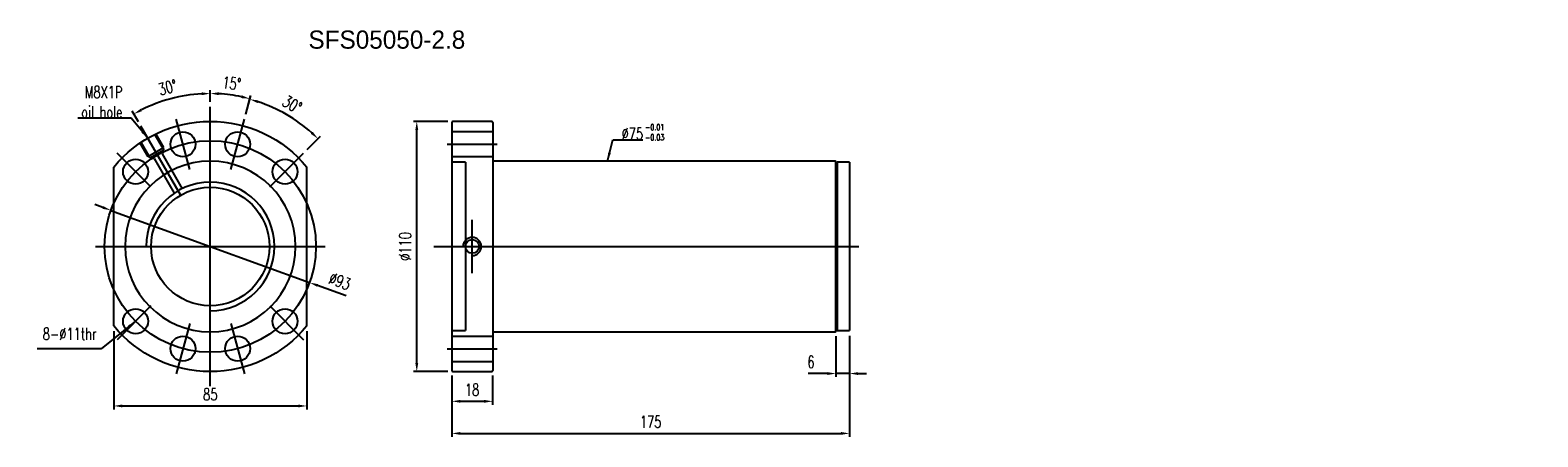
# Model space of a CAD drawing. Header units: inches. Extents: x 43 to 707, y 94 to 722.
import ezdxf
from ezdxf.lldxf.tags import DXFTag

# ---------------------------------------------------------------- set-up
doc = ezdxf.new("R2010")
doc.units = ezdxf.units.IN
doc.header["$LTSCALE"] = 0.5
doc.header["$MEASUREMENT"] = 0
for name, color, linetype in [('CHA', 7, 'Continuous'), ('CL', 1, 'CENTER'), ('DIM', 4, 'Continuous'), ('HID', 2, 'DASHED'), ('OUT', 3, 'Continuous')]:
    doc.layers.add(name, color=color, linetype=linetype)
doc.styles.add('DIM-7', font='SIMPLEX.shx', dxfattribs={"width": 0.7, "bigfont": 'chineset.shx'})
tags = doc.linetypes.add('CENTER', pattern=[2, 1.25, -0.25, 0.25, -0.25]).pattern_tags.tags
tags[10:11] = [DXFTag(74, 4), DXFTag(75, 0), DXFTag(340, '0'), DXFTag(46, 0.0), DXFTag(50, 0.0), DXFTag(44, 0.0), DXFTag(45, 0.0)]
tags[8:9] = [DXFTag(74, 4), DXFTag(75, 0), DXFTag(340, '0'), DXFTag(46, 0.0), DXFTag(50, 0.0), DXFTag(44, 0.0), DXFTag(45, 0.0)]
tags[6:7] = [DXFTag(74, 4), DXFTag(75, 0), DXFTag(340, '0'), DXFTag(46, 0.0), DXFTag(50, 0.0), DXFTag(44, 0.0), DXFTag(45, 0.0)]
tags[4:5] = [DXFTag(74, 4), DXFTag(75, 0), DXFTag(340, '0'), DXFTag(46, 0.0), DXFTag(50, 0.0), DXFTag(44, 0.0), DXFTag(45, 0.0)]
tags = doc.linetypes.add('DASHED', pattern=[0.75, 0.5, -0.25]).pattern_tags.tags
tags[6:7] = [DXFTag(74, 4), DXFTag(75, 0), DXFTag(340, '0'), DXFTag(46, 0.0), DXFTag(50, 0.0), DXFTag(44, 0.0), DXFTag(45, 0.0)]
tags[4:5] = [DXFTag(74, 4), DXFTag(75, 0), DXFTag(340, '0'), DXFTag(46, 0.0), DXFTag(50, 0.0), DXFTag(44, 0.0), DXFTag(45, 0.0)]
doc.dimstyles.new('CNS', dxfattribs={"dimtxt": 3.5, "dimasz": 2.5, "dimexe": 1, "dimexo": 1.5, "dimgap": 0.09, "dimtad": 0, "dimdsep": 46, "dimtxsty": 'DIM-7', "dimcen": 0.09, "dimclrd": 1, "dimclre": 1, "dimclrt": 4, "dimadec": 0, "dimazin": 0, "dimtfac": 1, "dimtix": 1, "dimtmove": 2, "dimatfit": 3, "dimfxl": 1, "dimtvp": 0.971429, "dimtolj": 1, "dimarcsym": 0})

# ---------------------------------------------------------------- blocks, each defined once
blk = doc.blocks.new('salomechen')
at = {"layer": 'DIM', "color": 4, "insert": (137.9, 152.31), "char_height": 3, "attachment_point": 1, "style": 'DIM-7'}
blk.add_mtext('\\A1;', dxfattribs=at)
blk = doc.blocks.new('*D3')
at = {"layer": 'DEFPOINTS', "color": 0, "transparency": 16777216}
for p in [(80.11, 142.41), (165.11, 142.41), (165.11, 107.21)]:
    blk.add_point(p, dxfattribs=at)
at = {"layer": 'DIM', "color": 4, "lineweight": -2, "transparency": 16777216}
for p, q in [((80.11, 140.16), (80.11, 105.71)), ((165.11, 140.16), (165.11, 105.71)), ((83.86, 107.21), (161.36, 107.21))]:
    blk.add_line(p, q, dxfattribs=at)
at = {"layer": 'DIM', "color": 4, "transparency": 16777216}
for points in [[(83.86, 107.84), (83.86, 106.59), (80.11, 107.21)], [(161.36, 107.84), (161.36, 106.59), (165.11, 107.21)]]:
    blk.add_solid(points, dxfattribs=at)
at = {"layer": 'DIM', "color": 4, "transparency": 16777216, "insert": (122.61, 112.31), "char_height": 5.25, "attachment_point": 5, "style": 'DIM-7'}
blk.add_mtext('\\A1;85', dxfattribs=at)
blk = doc.blocks.new('*D4')
at = {"layer": 'DEFPOINTS', "color": 0, "transparency": 16777216}
for p in [(228.85, 122.82), (246.85, 122.82), (246.85, 109.25)]:
    blk.add_point(p, dxfattribs=at)
at = {"layer": 'DIM', "color": 4, "lineweight": -2, "transparency": 16777216}
for p, q in [((228.85, 120.57), (228.85, 107.75)), ((246.85, 120.57), (246.85, 107.75)), ((232.6, 109.25), (243.1, 109.25))]:
    blk.add_line(p, q, dxfattribs=at)
at = {"layer": 'DIM', "color": 4, "transparency": 16777216}
for points in [[(232.6, 109.88), (232.6, 108.63), (228.85, 109.25)], [(243.1, 109.88), (243.1, 108.63), (246.85, 109.25)]]:
    blk.add_solid(points, dxfattribs=at)
at = {"layer": 'DIM', "color": 4, "transparency": 16777216, "insert": (237.85, 114.35), "char_height": 5.25, "attachment_point": 5, "style": 'DIM-7'}
blk.add_mtext('\\A1;18', dxfattribs=at)
blk = doc.blocks.new('*D5')
at = {"layer": 'DEFPOINTS', "color": 0, "transparency": 16777216}
for p in [(403.85, 140.32), (228.85, 122.82), (403.85, 95.14)]:
    blk.add_point(p, dxfattribs=at)
at = {"layer": 'DIM', "color": 4, "lineweight": -2, "transparency": 16777216}
for p, q in [((403.85, 138.07), (403.85, 93.64)), ((228.85, 120.57), (228.85, 93.64)), ((232.6, 95.14), (400.1, 95.14))]:
    blk.add_line(p, q, dxfattribs=at)
at = {"layer": 'DIM', "color": 4, "transparency": 16777216}
for points in [[(232.6, 95.77), (232.6, 94.52), (228.85, 95.14)], [(400.1, 95.77), (400.1, 94.52), (403.85, 95.14)]]:
    blk.add_solid(points, dxfattribs=at)
at = {"layer": 'DIM', "color": 4, "transparency": 16777216, "insert": (316.35, 100.24), "char_height": 5.25, "attachment_point": 5, "style": 'DIM-7'}
blk.add_mtext('\\A1;175', dxfattribs=at)
blk = doc.blocks.new('*D6')
at = {"layer": 'DEFPOINTS', "color": 0, "transparency": 16777216}
for p in [(397.85, 140.12), (403.85, 140.32), (403.85, 121.46)]:
    blk.add_point(p, dxfattribs=at)
at = {"layer": 'DIM', "color": 4, "lineweight": -2, "transparency": 16777216}
for p, q in [((397.85, 137.87), (397.85, 119.96)), ((403.85, 138.07), (403.85, 119.96)), ((394.1, 121.46), (385.6, 121.46)), ((403.85, 121.46), (397.85, 121.46)), ((407.6, 121.46), (411.35, 121.46))]:
    blk.add_line(p, q, dxfattribs=at)
at = {"layer": 'DIM', "color": 4, "transparency": 16777216}
for points in [[(394.1, 122.08), (394.1, 120.83), (397.85, 121.46)], [(407.6, 122.08), (407.6, 120.83), (403.85, 121.46)]]:
    blk.add_solid(points, dxfattribs=at)
at = {"layer": 'DIM', "color": 4, "transparency": 16777216, "insert": (386.87, 126.56), "char_height": 5.25, "attachment_point": 5, "style": 'DIM-7'}
blk.add_mtext('\\A1;6', dxfattribs=at)
blk = doc.blocks.new('*D7')
at = {"layer": 'DEFPOINTS', "color": 0, "transparency": 16777216}
for p in [(213.46, 232.32), (229.35, 232.32), (229.35, 122.32)]:
    blk.add_point(p, dxfattribs=at)
at = {"layer": 'DIM', "color": 4, "lineweight": -2, "transparency": 16777216}
for p, q in [((227.1, 232.32), (211.96, 232.32)), ((213.46, 126.07), (213.46, 228.57)), ((227.1, 122.32), (211.96, 122.32))]:
    blk.add_line(p, q, dxfattribs=at)
at = {"layer": 'DIM', "color": 4, "transparency": 16777216}
for points in [[(212.84, 228.57), (214.09, 228.57), (213.46, 232.32)], [(212.84, 126.07), (214.09, 126.07), (213.46, 122.32)]]:
    blk.add_solid(points, dxfattribs=at)
at = {"layer": 'DIM', "color": 4, "transparency": 16777216, "insert": (208.36, 177.32), "char_height": 5.25, "attachment_point": 5, "rotation": 90, "style": 'DIM-7'}
blk.add_mtext('\\A1;%%C110', dxfattribs=at)
blk = doc.blocks.new('*D8')
at = {"layer": 'DEFPOINTS', "color": 0, "transparency": 16777216}
for p in [(134.29, 243.55), (122.61, 238.67), (137.62, 233.35), (131.67, 211.13), (122.61, 115.97)]:
    blk.add_point(p, dxfattribs=at)
at = {"layer": 'DIM', "color": 4, "lineweight": -2, "transparency": 16777216}
for p, q in [((122.61, 240.92), (122.61, 246.08)), ((138.2, 235.52), (140.4, 243.73))]:
    blk.add_line(p, q, dxfattribs=at)
blk.add_arc((122.61, 177.32), 67.25, 78.19512, 86.80488, dxfattribs=at)
at = {"layer": 'DIM', "color": 4, "transparency": 16777216}
for points in [[(126.34, 243.85), (126.38, 245.1), (122.61, 244.58)], [(136.51, 243.76), (136.22, 242.55), (140.02, 242.28)]]:
    blk.add_solid(points, dxfattribs=at)
at = {"layer": 'DIM', "color": 4, "transparency": 16777216, "insert": (132.05, 249.06), "char_height": 5.25, "attachment_point": 5, "rotation": 352.5, "style": 'DIM-7'}
blk.add_mtext('\\A1;15°', dxfattribs=at)
blk = doc.blocks.new('*D9')
at = {"layer": 'DEFPOINTS', "color": 0, "transparency": 16777216}
for p in [(137.62, 233.35), (161.04, 232.2), (163.62, 218.33), (131.67, 211.13), (148.77, 203.48)]:
    blk.add_point(p, dxfattribs=at)
at = {"layer": 'DIM', "color": 4, "lineweight": -2, "transparency": 16777216}
for p, q in [((138.2, 235.52), (140.34, 243.49)), ((165.21, 219.92), (171.05, 225.76))]:
    blk.add_line(p, q, dxfattribs=at)
blk.add_arc((122.61, 177.32), 67, 48.20733, 71.79267, dxfattribs=at)
at = {"layer": 'DIM', "color": 4, "transparency": 16777216}
for points in [[(143.37, 240.37), (143.72, 241.56), (139.95, 242.04)], [(167.69, 227.73), (166.83, 226.82), (169.99, 224.7)]]:
    blk.add_solid(points, dxfattribs=at)
at = {"layer": 'DIM', "color": 4, "transparency": 16777216, "insert": (158.66, 239.76), "char_height": 5.25, "attachment_point": 5, "rotation": 330, "style": 'DIM-7'}
blk.add_mtext('\\A1;30°', dxfattribs=at)
blk = doc.blocks.new('*D10')
at = {"layer": 'DEFPOINTS', "color": 0, "transparency": 16777216}
for p in [(110.93, 243.55), (122.61, 238.67), (92.11, 230.15), (109.48, 200.06), (122.61, 115.97)]:
    blk.add_point(p, dxfattribs=at)
at = {"layer": 'DIM', "color": 4, "lineweight": -2, "transparency": 16777216}
for p, q in [((122.61, 240.92), (122.61, 246.07)), ((90.98, 232.1), (88.23, 236.86))]:
    blk.add_line(p, q, dxfattribs=at)
blk.add_arc((122.61, 177.32), 67.25, 93.19528, 116.80472, dxfattribs=at)
at = {"layer": 'DIM', "color": 4, "transparency": 16777216}
for points in [[(118.84, 245.09), (118.88, 243.84), (122.61, 244.57)], [(92.58, 236.8), (91.99, 237.9), (88.98, 235.56)]]:
    blk.add_solid(points, dxfattribs=at)
at = {"layer": 'DIM', "color": 4, "transparency": 16777216, "insert": (103.88, 247.21), "char_height": 5.25, "attachment_point": 5, "rotation": 15, "style": 'DIM-7'}
blk.add_mtext('\\A1;30°', dxfattribs=at)
blk = doc.blocks.new('*D13')
at = {"layer": 'DEFPOINTS', "color": 0, "transparency": 16777216}
for p in [(78.9, 193.2), (166.32, 161.45)]:
    blk.add_point(p, dxfattribs=at)
at = {"layer": 'DIM', "color": 4, "lineweight": -2, "transparency": 16777216}
for p, q in [((75.38, 194.48), (71.85, 195.76)), ((78.9, 193.2), (166.32, 161.45)), ((182.34, 155.63), (169.84, 160.17))]:
    blk.add_line(p, q, dxfattribs=at)
at = {"layer": 'DIM', "color": 4, "transparency": 16777216}
for points in [[(75.59, 195.06), (75.17, 193.89), (78.9, 193.2)], [(170.05, 160.75), (169.63, 159.58), (166.32, 161.45)]]:
    blk.add_solid(points, dxfattribs=at)
at = {"layer": 'DIM', "color": 4, "transparency": 16777216, "insert": (179.59, 162.05), "char_height": 5.25, "attachment_point": 5, "rotation": 340.0392, "style": 'DIM-7'}
blk.add_mtext('\\A1;∅93', dxfattribs=at)

msp = doc.modelspace()

# ---------------------------------------------------------------- linework, layer by layer
at = {"layer": 'CL', "color": 7, "ltscale": 10}
for p, q in [((113.551, 211.129), (107.598, 233.345)), ((122.61, 115.972), (122.61, 238.672)), ((131.668, 211.129), (137.621, 233.345)), ((109.482, 200.059), (92.11, 230.149)), ((226.853, 222.322), (248.853, 222.322)), ((96.447, 203.485), (81.598, 218.334)), ((148.773, 203.485), (163.622, 218.334)), ((237.853, 165.657), (237.853, 188.986)), ((72.11, 177.322), (173.11, 177.322)), ((221.003, 177.322), (407.878, 177.322)), ((96.447, 151.159), (81.598, 136.309)), ((148.773, 151.159), (163.622, 136.309)), ((113.551, 143.514), (107.598, 121.298)), ((131.668, 143.514), (137.621, 121.298)), ((226.853, 132.322), (248.853, 132.322))]:
    msp.add_line(p, q, dxfattribs=at)
at = {"layer": 'CL', "color": 7, "ltscale": 5}
msp.add_line((395.853, 177.322), (400.353, 177.322), dxfattribs=at)
at = {"layer": 'CL', "color": 7, "ltscale": 10}
msp.add_circle((122.61, 177.322), 46.5, dxfattribs=at)
at = {"layer": 'DIM', "color": 7}
msp.add_arc((122.61, 177.322), 28.255, 270, 180, dxfattribs=at)
at = {"layer": 'HID', "color": 7, "ltscale": 10}
for p, q in [((98.141, 226.703), (102.141, 219.775)), ((98.574, 226.953), (102.074, 220.891)), ((228.853, 227.822), (246.853, 227.822)), ((91.646, 222.953), (95.146, 216.891)), ((92.079, 223.203), (96.079, 216.275)), ((95.146, 216.891), (102.074, 220.891)), ((96.079, 216.275), (102.141, 219.775)), ((102.054, 219.725), (101.442, 217.986)), ((96.165, 216.325), (97.978, 215.986)), ((97.978, 215.986), (106.786, 200.729)), ((101.442, 217.986), (110.25, 202.729)), ((228.853, 216.822), (246.853, 216.822)), ((234.853, 214.322), (228.853, 214.322)), ((234.853, 214.322), (234.853, 177.322)), ((234.853, 177.322), (234.853, 140.322)), ((228.853, 140.322), (234.853, 140.322)), ((228.853, 137.822), (246.853, 137.822)), ((228.853, 126.822), (246.853, 126.822))]:
    msp.add_line(p, q, dxfattribs=at)
at = {"layer": 'HID', "color": 7, "ltscale": 10, "extrusion": (0, 0, -1)}
msp.add_circle((-122.61, 177.322), 37.5, dxfattribs=at)
at = {"layer": 'HID', "color": 7, "ltscale": 10}
msp.add_circle((237.853, 177.322), 3, dxfattribs=at)
msp.add_arc((237.853, 177.322), 4, 270, 180, dxfattribs=at)
at = {"layer": 'OUT', "color": 7}
for p, q in [((246.353, 232.322), (229.353, 232.322)), ((228.853, 231.822), (228.853, 122.822)), ((246.853, 231.822), (246.853, 122.822)), ((397.553, 214.822), (246.853, 214.822)), ((398.353, 214.072), (397.853, 214.072)), ((397.853, 214.072), (397.853, 140.572)), ((403.853, 214.322), (398.353, 214.322)), ((398.353, 214.322), (398.353, 140.322)), ((398.353, 214.072), (398.353, 140.572)), ((403.853, 214.322), (403.853, 140.322)), ((80.11, 142.411), (80.11, 212.232)), ((165.11, 142.411), (165.11, 212.232)), ((246.853, 139.822), (397.553, 139.822)), ((397.853, 140.572), (398.353, 140.572)), ((398.353, 140.322), (403.853, 140.322)), ((229.353, 122.322), (246.353, 122.322))]:
    msp.add_line(p, q, dxfattribs=at)
for centre, radius in [((110.575, 222.237), 5.5), ((134.645, 222.237), 5.5), ((89.729, 210.202), 5.5), ((155.49, 210.202), 5.5), ((122.61, 177.322), 26.03), ((89.729, 144.441), 5.5), ((155.49, 144.441), 5.5), ((110.575, 132.406), 5.5), ((134.645, 132.406), 5.5)]:
    msp.add_circle(centre, radius, dxfattribs=at)
at = {"layer": 'OUT', "color": 7, "extrusion": (0, 0, -1)}
for start, end in [(39.400569, 140.599431), (219.400569, 320.599431)]:
    msp.add_arc((-122.61, 177.322), 55, start, end, dxfattribs=at)
at = {"layer": 'OUT', "color": 7}
for centre, radius, start, end in [((229.353, 231.822), 0.5, 90, 180), ((246.353, 231.822), 0.5, 0, 90), ((397.553, 214.522), 0.3, 360, 90), ((397.553, 140.122), 0.3, 270, 0), ((229.353, 122.822), 0.5, 180, 270), ((246.353, 122.822), 0.5, 270, 0)]:
    msp.add_arc(centre, radius, start, end, dxfattribs=at)
msp.add_open_spline([(397.853, 140.122), (397.853, 140.232), (397.853, 140.373), (397.853, 141.02), (397.853, 141.728), (397.853, 143.605), (397.853, 144.779), (397.853, 147.493), (397.853, 149.042), (397.853, 152.541), (397.853, 154.439), (397.853, 158.499), (397.853, 160.69), (397.853, 165.234), (397.853, 167.572), (397.853, 172.376), (397.853, 174.861), (397.853, 179.756), (397.853, 182.188), (397.853, 187.021), (397.853, 189.393), (397.853, 193.907), (397.853, 196.083), (397.853, 200.192), (397.853, 202.082), (397.853, 205.543), (397.853, 207.127), (397.853, 209.855), (397.853, 211.009), (397.853, 212.893), (397.853, 213.617), (397.853, 214.269), (397.853, 214.411), (397.853, 214.522)], degree=3, knots=[0.04020553, 0.04020553, 0.04020553, 0.04020553, 0.06233312, 0.06233312, 0.12482162, 0.12482162, 0.18731013, 0.18731013, 0.24979863, 0.24979863, 0.31228713, 0.31228713, 0.37477564, 0.37477564, 0.43726414, 0.43726414, 0.49975264, 0.49975264, 0.56224115, 0.56224115, 0.62472965, 0.62472965, 0.68721815, 0.68721815, 0.74970665, 0.74970665, 0.81219516, 0.81219516, 0.87468366, 0.87468366, 0.93717216, 0.93717216, 0.95979046, 0.95979046, 0.95979046, 0.95979046], dxfattribs=at)

# ---------------------------------------------------------------- block references
at = {"layer": 'CHA', "xscale": 0.7999999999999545, "yscale": 0.7999999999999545, "zscale": 0.7999999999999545}
msp.add_blockref('salomechen', (596.361, 118.944), dxfattribs=at)

# ---------------------------------------------------------------- texts
at = {"layer": 'DIM', "color": 0, "insert": (165.803, 272.271), "char_height": 8, "width": 106.47775, "attachment_point": 1}
msp.add_mtext('SFS05050-2.8', dxfattribs=at)
at = {"layer": 'DIM', "color": 7, "char_height": 5.25, "style": 'DIM-7'}
for s, insert, attachment_point in [('M8X1P\\Poil hole', (83.962, 233.794), 9), ('\\A1;%%C75', (303.583, 224.304), 7)]:
    msp.add_mtext(s, dxfattribs=dict(at, insert=insert, attachment_point=attachment_point))
at = {"layer": 'DIM', "color": 7, "insert": (313.878, 231.071), "char_height": 2.65, "width": 7.55491, "attachment_point": 1, "style": 'DIM-7'}
msp.add_mtext('-0.01\\P-0.03', dxfattribs=at)
at = {"layer": 'DIM', "color": 7, "insert": (72.588, 136.272), "char_height": 5.25, "attachment_point": 9, "line_spacing_factor": 1.028571, "style": 'DIM-7'}
msp.add_mtext('8-%%c11thr', dxfattribs=at)

# ---------------------------------------------------------------- dimensions: what is measured, and where the dimension line sits
at = {"layer": 'DIM', "color": 7}
for base, line1, line2, picture, middle in [((134.288, 243.555), ((131.668, 211.129), (137.621, 233.345)), ((122.61, 115.972), (122.61, 238.672)), '*D8', (132.054, 249.057)), ((110.932, 243.551), ((109.482, 200.059), (92.11, 230.149)), ((122.61, 115.972), (122.61, 238.672)), '*D10', (103.884, 247.208)), ((161.039, 232.204), ((148.773, 203.485), (163.622, 218.334)), ((131.668, 211.129), (137.621, 233.345)), '*D9', (158.659, 239.761))]:
    dim = msp.add_angular_dim_2l(base=base, line1=line1, line2=line2, dimstyle='CNS', override={"dimscale": 1.5, "dimclrd": 4, "dimclre": 4}, dxfattribs=at)
    dim.commit()
    dim.dimension.update_dxf_attribs({"geometry": picture, "text_midpoint": middle})
dim = msp.add_linear_dim(base=(213.463, 232.322), p1=(229.353, 122.322), p2=(229.353, 232.322), angle=90, text='%%C<>', dimstyle='CNS', override={"dimscale": 1.5, "dimclrd": 4, "dimclre": 4}, dxfattribs=at)
dim.commit()
dim.dimension.update_dxf_attribs({"geometry": '*D7', "text_midpoint": (208.363, 177.322)})
dim = msp.add_diameter_dim_2p(p1=(78.903, 193.196), p2=(166.316, 161.448), dimstyle='CNS', override={"dimscale": 1.5, "dimclrd": 4, "dimclre": 4}, dxfattribs=at)
dim.commit()
dim.dimension.update_dxf_attribs({"geometry": '*D13', "text_midpoint": (179.593, 162.052)})
for base, p1, p2, picture, middle in [((165.11, 107.212), (80.11, 142.411), (165.11, 142.411), '*D3', (122.61, 112.312)), ((403.853, 95.143), (228.853, 122.822), (403.853, 140.322), '*D5', (316.353, 100.243)), ((246.853, 109.254), (228.853, 122.822), (246.853, 122.822), '*D4', (237.853, 114.354))]:
    dim = msp.add_linear_dim(base=base, p1=p1, p2=p2, dimstyle='CNS', override={"dimscale": 1.5, "dimclrd": 4, "dimclre": 4}, dxfattribs=at)
    dim.commit()
    dim.dimension.update_dxf_attribs({"geometry": picture, "text_midpoint": middle})
dim = msp.add_linear_dim(base=(403.853, 121.458), p1=(397.853, 140.122), p2=(403.853, 140.322), dimstyle='CNS', override={"dimscale": 1.5, "dimclrd": 4, "dimclre": 4, "dimtmove": 0}, dxfattribs=at)
dim.commit()
dim.dimension.update_dxf_attribs({"geometry": '*D6', "text_midpoint": (386.868, 121.458), "dimtype": 160})

# ---------------------------------------------------------------- leaders
at = {"layer": 'DIM', "color": 7, "annotation_type": 0, "has_hookline": 1}
for points, override, hookline_direction, text_width in [([(95.11, 224.953), (87.847, 233.659), (84.097, 233.659)], {"dimscale": 1.5, "dimgap": 0.09, "dimtad": 1, "dimclrd": 4, "dimclre": 4}, 1, 19.6), ([(297.353, 214.822), (299.698, 224.169), (303.448, 224.169)], {"dimscale": 1.5, "dimgap": 0.09, "dimtad": 1, "dimclrd": 4, "dimclre": 4}, 0, 9.275), ([(89.729, 144.441), (74.54, 132.379), (70.79, 132.379)], {"dimscale": 1.5, "dimtad": 1, "dimclrd": 4, "dimclre": 4}, 1, 24.15)]:
    msp.add_leader(points, dimstyle='CNS', override=override, dxfattribs=dict(at, hookline_direction=hookline_direction, text_width=text_width))

doc.saveas('drawing.dxf')
